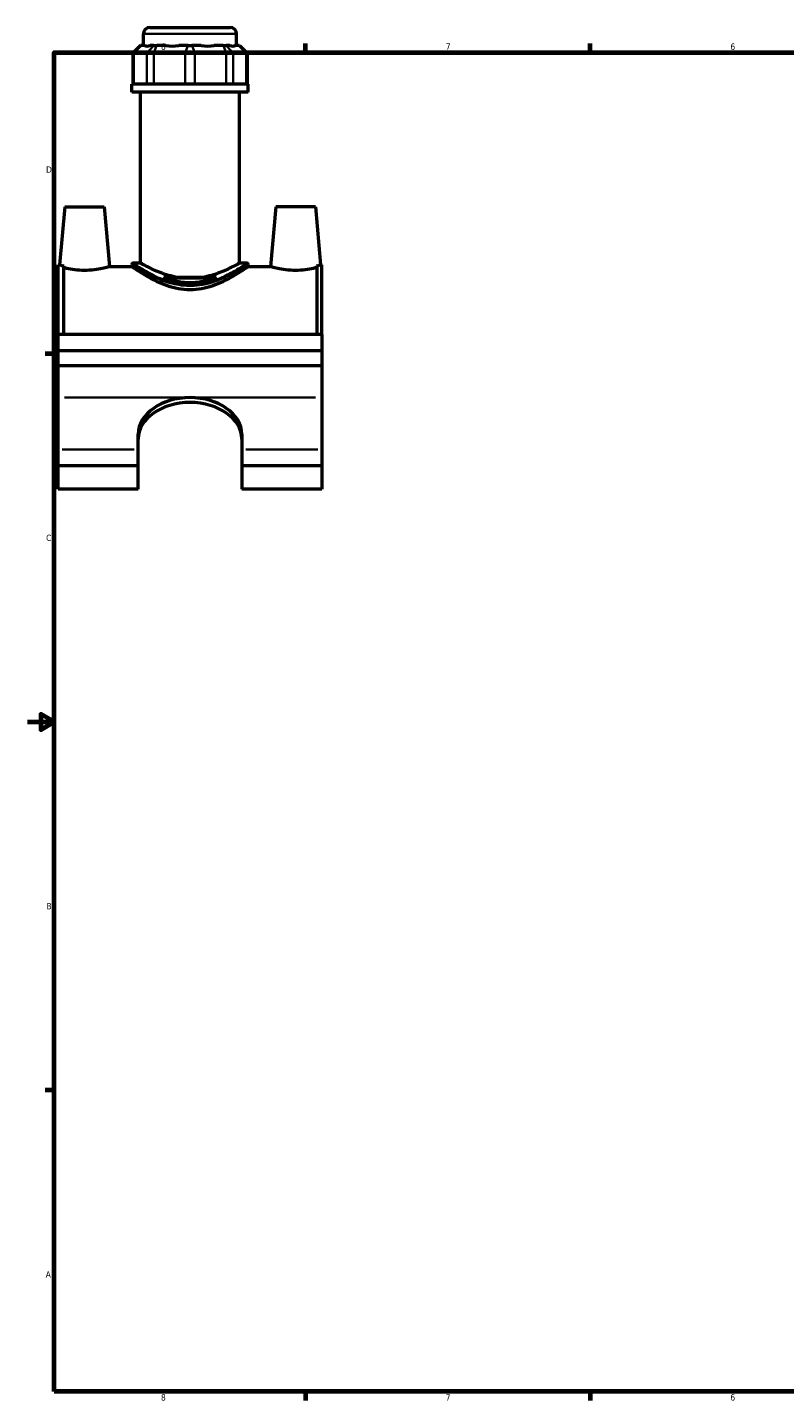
# Model space of a CAD drawing. Header units: inches. Extents: x 0.1 to 45.3, y 0.1 to 44.8.
# Tile 1 of 6: x 0.1 to 11.4, y 0.9 to 21.4. Entities that reach past the tile are written whole.
import ezdxf

# ---------------------------------------------------------------- set-up
doc = ezdxf.new("R2010")
doc.units = ezdxf.units.IN
doc.header["$MEASUREMENT"] = 0
for name, color, linetype, lineweight in [('Border (ANSI)', 7, 'Continuous', 70), ('Visible (ANSI)', 7, 'Continuous', 50), ('Visible Narrow (ANSI)', 7, 'Continuous', 35)]:
    doc.layers.add(name, color=color, linetype=linetype, lineweight=lineweight)
doc.styles.add('Note Text (ANSI)', font='tahoma.ttf')

# ---------------------------------------------------------------- blocks, each defined once
blk = doc.blocks.new('Borders Default Border')
at = {"layer": 'Border (ANSI)'}
for p, q in [((4.25, 21), (4.25, 21.134)), ((8.5, 21), (8.5, 21.134)), ((0.5, 16.5), (0.366, 16.5)), ((0.5, 5.5), (0.366, 5.5)), ((4.25, 1), (4.25, 0.866)), ((8.5, 1), (8.5, 0.866))]:
    blk.add_line(p, q, dxfattribs=at)
at = {"layer": 'Border (ANSI)', "flags": 128}
for points in [[(0.5, 1), (0.5, 21), (33.5, 21), (33.5, 1), (0.5, 1)], [(0.1, 11), (0.5, 11), (0.3, 11.115), (0.3, 10.885), (0.5, 11)]]:
    blk.add_lwpolyline(points, dxfattribs=at)
at = {"layer": 'Border (ANSI)', "color": 5, "true_color": 0x0000ff, "char_height": 0.0945, "attachment_point": 7, "style": 'Note Text (ANSI)'}
for s, insert in [('8', (2.094, 21.038)), ('7', (6.346, 21.04)), ('6', (10.595, 21.038)), ('D', (0.378, 19.203)), ('C', (0.378, 13.701)), ('B', (0.384, 8.203)), ('A', (0.373, 2.703)), ('8', (2.094, 0.863)), ('7', (6.346, 0.866)), ('6', (10.595, 0.864))]:
    blk.add_mtext(s, dxfattribs=dict(at, insert=insert))

msp = doc.modelspace()

# ---------------------------------------------------------------- linework, layer by layer
at = {"layer": 'Visible (ANSI)'}
for p, q in [((1.9276, 21.3732), (3.1261, 21.3732)), ((1.8309, 21.103), (1.8309, 21.2766)), ((3.2227, 21.103), (3.2227, 21.2766)), ((1.7889, 21.103), (1.6729, 20.987)), ((1.6876, 20.987), (1.6729, 20.987)), ((1.6729, 20.987), (1.6729, 20.524)), ((1.6876, 20.987), (1.8811, 20.987)), ((1.7889, 21.103), (1.7947, 21.103)), ((1.8507, 21.103), (1.7947, 21.103)), ((1.9857, 20.987), (1.8811, 20.987)), ((1.9882, 21.103), (1.9323, 21.103)), ((1.9857, 20.987), (2.4529, 20.987)), ((1.9882, 21.103), (2.0301, 21.103)), ((2.1651, 21.103), (2.0301, 21.103)), ((2.4972, 21.103), (2.3622, 21.103)), ((2.6008, 20.987), (2.4529, 20.987)), ((2.4972, 21.103), (2.5564, 21.103)), ((2.6914, 21.103), (2.5564, 21.103)), ((2.6008, 20.987), (3.068, 20.987)), ((3.0236, 21.103), (2.8885, 21.103)), ((3.0236, 21.103), (3.0654, 21.103)), ((3.1213, 21.103), (3.0654, 21.103)), ((3.1726, 20.987), (3.068, 20.987)), ((3.1726, 20.987), (3.3661, 20.987)), ((3.2589, 21.103), (3.203, 21.103)), ((3.2589, 21.103), (3.2648, 21.103)), ((3.2648, 21.103), (3.3808, 20.987)), ((3.3808, 20.987), (3.3661, 20.987)), ((3.3808, 20.987), (3.3808, 20.524)), ((3.3967, 20.524), (1.6569, 20.524)), ((1.6569, 20.4082), (1.6569, 20.524)), ((3.3967, 20.4082), (3.3967, 20.524)), ((3.3967, 20.4082), (1.6569, 20.4082)), ((1.7874, 17.8534), (1.7874, 20.4082)), ((3.2662, 17.8534), (3.2662, 20.4082)), ((0.6556, 18.6943), (0.5798, 17.8283)), ((0.6556, 18.6943), (1.2461, 18.6943)), ((1.2461, 18.6943), (1.3241, 17.8032)), ((3.8076, 18.6943), (3.7296, 17.8032)), ((4.3981, 18.6943), (3.8076, 18.6943)), ((4.3981, 18.6943), (4.4739, 17.8283)), ((1.7874, 17.8534), (1.6763, 17.8534)), ((3.3774, 17.8534), (3.2662, 17.8534)), ((0.5568, 16.7883), (0.5568, 17.8283)), ((0.5798, 17.8283), (0.5568, 17.8283)), ((0.6356, 17.8129), (0.6356, 16.7883)), ((1.3241, 17.8032), (1.6569, 17.8032)), ((1.6569, 17.8341), (1.6569, 17.8032)), ((2.1372, 17.6458), (2.9165, 17.6458)), ((3.3967, 17.8341), (3.3967, 17.8032)), ((3.3967, 17.8032), (3.7296, 17.8032)), ((4.418, 17.8129), (4.418, 16.7883)), ((4.4968, 17.8283), (4.4739, 17.8283)), ((4.4968, 16.7883), (4.4968, 17.8283)), ((2.9027, 17.6265), (2.151, 17.6265)), ((4.4968, 16.7883), (0.5568, 16.7883)), ((0.5568, 16.5487), (0.5568, 16.7883)), ((4.4968, 16.7883), (4.4968, 16.5487)), ((0.5568, 16.5487), (4.4968, 16.5487)), ((0.5568, 16.3205), (0.5568, 16.5487)), ((4.4968, 16.5487), (4.4968, 16.3205)), ((4.4968, 16.3205), (0.5568, 16.3205)), ((0.5568, 15.8448), (0.5568, 16.3205)), ((4.4968, 16.3205), (4.4968, 15.8448)), ((0.5568, 15.0705), (0.5568, 15.8448)), ((4.4968, 15.8448), (4.4968, 15.0705)), ((1.7536, 15.0705), (1.7536, 15.298)), ((3.3001, 15.298), (3.3001, 15.0705)), ((0.5568, 14.8245), (0.5568, 15.0705)), ((1.7536, 14.8245), (1.7536, 15.0705)), ((3.3001, 15.0705), (3.3001, 14.8245)), ((4.4968, 15.0705), (4.4968, 14.8245)), ((1.7536, 14.8245), (0.5568, 14.8245)), ((0.5568, 14.4781), (0.5568, 14.8245)), ((1.7536, 14.4781), (1.7536, 14.8245)), ((3.3001, 14.8245), (3.3001, 14.4781)), ((4.4968, 14.8245), (3.3001, 14.8245)), ((4.4968, 14.8245), (4.4968, 14.4781)), ((1.7536, 14.4781), (0.5568, 14.4781)), ((4.4968, 14.4781), (3.3001, 14.4781))]:
    msp.add_line(p, q, dxfattribs=at)
for centre, radius, start, end in [((1.9276, 21.2766), 0.0967, 90, 180), ((3.1261, 21.2766), 0.0967, 0, 90), ((1.6763, 17.8341), 0.0193, 90, 180), ((3.3774, 17.8341), 0.0193, 0, 90)]:
    msp.add_arc(centre, radius, start, end, dxfattribs=at)
for centre, major_axis, ratio, start_param, end_param in [((2.5268, 21.7907), (0.6825, 0.6825), 0.1989124, 3.1840552, 3.4918292), ((2.5268, 21.7907), (-0.5786, -0.5786), 0.6681786, 0.4351617, 0.7429356), ((2.5268, 21.7907), (0.5786, -0.5786), 0.6681786, 5.5402497, 5.8480237), ((2.5268, 21.7907), (0.6825, -0.6825), 0.1989124, 5.9329488, 6.2407227), ((2.5268, 15.298), (-0.7732, 0), 0.7071068, 4.712389, 6.2831853), ((2.5268, 15.298), (0.7732, 0), 0.7071068, 0, 1.5707963), ((2.5268, 15.2257), (-0.7732, 0), 0.7071068, 4.712389, 6.2831853), ((2.5268, 15.2257), (0.7732, 0), 0.7071068, 0, 1.5707963)]:
    msp.add_ellipse(centre, major_axis=major_axis, ratio=ratio, start_param=start_param, end_param=end_param, dxfattribs=at)
for points, knots in [([(2.3096, 17.6458), (2.2863, 17.6504), (2.2633, 17.6557), (2.1955, 17.6731), (2.1524, 17.6868), (2.0728, 17.7153), (2.0363, 17.7302), (1.9719, 17.7583), (1.9415, 17.7727), (1.8876, 17.7993), (1.864, 17.8116), (1.8259, 17.8319), (1.8114, 17.84), (1.7921, 17.8508), (1.7874, 17.8534), (1.7874, 17.8534)], [6.362572, 6.362572, 6.362572, 6.362572, 6.5431856, 6.5431856, 6.9074822, 6.9074822, 7.2717788, 7.2717788, 7.6343062, 7.6343062, 7.9968336, 7.9968336, 8.3593611, 8.3593611, 8.7218885, 8.7218885, 8.7218885, 8.7218885]), ([(3.2662, 17.8534), (3.2662, 17.8534), (3.2616, 17.8508), (3.2423, 17.84), (3.2277, 17.8319), (3.1896, 17.8116), (3.1661, 17.7993), (3.1122, 17.7727), (3.0818, 17.7583), (3.0174, 17.7302), (2.9809, 17.7153), (2.9013, 17.6868), (2.8582, 17.6731), (2.7904, 17.6557), (2.7674, 17.6504), (2.744, 17.6458)], [2.9072962, 2.9072962, 2.9072962, 2.9072962, 3.2698236, 3.2698236, 3.632351, 3.632351, 3.9948785, 3.9948785, 4.3574059, 4.3574059, 4.7217025, 4.7217025, 5.0859991, 5.0859991, 5.2666127, 5.2666127, 5.2666127, 5.2666127]), ([(0.5798, 17.8283), (0.5798, 17.8283), (0.5891, 17.8255), (0.6156, 17.8181), (0.625, 17.8156), (0.6356, 17.8129)], [4.31617596, 4.31617596, 4.31617596, 4.31617596, 4.67522769, 4.67522769, 4.82413367, 4.82413367, 4.82413367, 4.82413367]), ([(1.3241, 17.8032), (1.3241, 17.8032), (1.3147, 17.8002), (1.277, 17.7895), (1.2486, 17.7819), (1.1829, 17.7673), (1.1411, 17.7594), (1.0489, 17.7481), (0.9984, 17.7449), (0.9032, 17.7449), (0.8528, 17.7481), (0.7605, 17.7594), (0.7187, 17.7673), (0.6675, 17.7787), (0.6503, 17.7829), (0.6356, 17.7868)], [1.4480432, 1.4480432, 1.4480432, 1.4480432, 1.809396, 1.809396, 2.1707488, 2.1707488, 2.5334176, 2.5334176, 2.8960865, 2.8960865, 3.2587553, 3.2587553, 3.6214241, 3.6214241, 3.8242434, 3.8242434, 3.8242434, 3.8242434]), ([(3.3967, 17.8032), (3.3967, 17.8032), (3.3911, 17.7993), (3.368, 17.7835), (3.3506, 17.7716), (3.3055, 17.7418), (3.2778, 17.7237), (3.2146, 17.6845), (3.1792, 17.6633), (3.1041, 17.6211), (3.0615, 17.5985), (2.9687, 17.5545), (2.9184, 17.5331), (2.8124, 17.496), (2.7566, 17.4804), (2.6426, 17.459), (2.5844, 17.4534), (2.4693, 17.4534), (2.4111, 17.459), (2.2971, 17.4804), (2.2413, 17.496), (2.1353, 17.5331), (2.085, 17.5545), (1.9921, 17.5985), (1.9495, 17.6211), (1.8744, 17.6633), (1.839, 17.6845), (1.7759, 17.7237), (1.7481, 17.7418), (1.703, 17.7716), (1.6856, 17.7835), (1.6626, 17.7993), (1.6569, 17.8032), (1.6569, 17.8032)], [3.4827806, 3.4827806, 3.4827806, 3.4827806, 3.9151821, 3.9151821, 4.3475835, 4.3475835, 4.779985, 4.779985, 5.2123865, 5.2123865, 5.6506801, 5.6506801, 6.0889738, 6.0889738, 6.5272675, 6.5272675, 6.9655612, 6.9655612, 7.4038549, 7.4038549, 7.8421486, 7.8421486, 8.2804422, 8.2804422, 8.7187359, 8.7187359, 9.1511374, 9.1511374, 9.5835389, 9.5835389, 10.0159403, 10.0159403, 10.4483418, 10.4483418, 10.4483418, 10.4483418]), ([(4.418, 17.7868), (4.4033, 17.7829), (4.3862, 17.7787), (4.3349, 17.7673), (4.2931, 17.7594), (4.2009, 17.7481), (4.1504, 17.7449), (4.1028, 17.7449), (4.0552, 17.7449), (4.0048, 17.7481), (3.9125, 17.7594), (3.8707, 17.7673), (3.8051, 17.7819), (3.7767, 17.7895), (3.7389, 17.8002), (3.7296, 17.8032), (3.7296, 17.8032)], [4.8640159, 4.8640159, 4.8640159, 4.8640159, 5.0668353, 5.0668353, 5.4295041, 5.4295041, 5.7921729, 5.7921729, 5.7921729, 6.1548417, 6.1548417, 6.5175106, 6.5175106, 6.8788634, 6.8788634, 7.2402161, 7.2402161, 7.2402161, 7.2402161]), ([(4.418, 17.8129), (4.4287, 17.8156), (4.438, 17.8181), (4.4646, 17.8255), (4.4739, 17.8283), (4.4739, 17.8283)], [3.80821825, 3.80821825, 3.80821825, 3.80821825, 3.95712423, 3.95712423, 4.31617596, 4.31617596, 4.31617596, 4.31617596]), ([(2.9027, 17.6265), (2.8847, 17.6202), (2.8662, 17.6142), (2.797, 17.5933), (2.7439, 17.5806), (2.6358, 17.5634), (2.5808, 17.559), (2.4728, 17.559), (2.4178, 17.5634), (2.3098, 17.5806), (2.2567, 17.5933), (2.1874, 17.6142), (2.169, 17.6202), (2.151, 17.6265)], [5.5786745, 5.5786745, 5.5786745, 5.5786745, 5.7315419, 5.7315419, 6.1429089, 6.1429089, 6.5542759, 6.5542759, 6.9656429, 6.9656429, 7.3770099, 7.3770099, 7.5298774, 7.5298774, 7.5298774, 7.5298774])]:
    msp.add_open_spline(points, degree=3, knots=knots, dxfattribs=at)
for points in [[(2.151, 17.6265), (2.1465, 17.6331), (2.1419, 17.6395), (2.1372, 17.6458)], [(2.9165, 17.6458), (2.9117, 17.6395), (2.9071, 17.6331), (2.9027, 17.6265)]]:
    msp.add_open_spline(points, degree=3, dxfattribs=at)
at = {"layer": 'Visible Narrow (ANSI)'}
for p, q in [((3.2142, 21.2766), (1.8395, 21.2766)), ((1.6876, 20.5472), (1.6876, 20.9639)), ((1.7894, 21.0972), (1.6929, 20.9928)), ((1.8811, 20.9639), (1.8811, 20.5472)), ((1.8864, 20.9928), (1.9829, 21.0972)), ((1.9857, 20.5472), (1.9857, 20.9639)), ((2.0279, 21.0972), (1.9879, 20.9928)), ((2.4529, 20.9639), (2.4529, 20.5472)), ((2.495, 21.0972), (2.4551, 20.9928)), ((2.5586, 21.0972), (2.5986, 20.9928)), ((2.6008, 20.5472), (2.6008, 20.9639)), ((3.0258, 21.0972), (3.0657, 20.9928)), ((3.068, 20.9639), (3.068, 20.5472)), ((3.0708, 21.0972), (3.1672, 20.9928)), ((3.1726, 20.5472), (3.1726, 20.9639)), ((3.2643, 21.0972), (3.3607, 20.9928)), ((3.3661, 20.9639), (3.3661, 20.5472)), ((2.4283, 15.8448), (0.6553, 15.8448)), ((4.3983, 15.8448), (2.6253, 15.8448)), ((1.6938, 15.0705), (0.6167, 15.0705)), ((4.437, 15.0705), (3.3599, 15.0705))]:
    msp.add_line(p, q, dxfattribs=at)
for points, knots in [([(3.3774, 17.8534), (3.3773, 17.8534), (3.3662, 17.8459), (3.3158, 17.8128), (3.2677, 17.7816), (3.1499, 17.7129), (3.0827, 17.6762), (2.9067, 17.5968), (2.7902, 17.5555), (2.5653, 17.5234), (2.4615, 17.525), (2.2756, 17.5564), (2.1926, 17.5823), (2.023, 17.6494), (1.9402, 17.6928), (1.7938, 17.7762), (1.7346, 17.8149), (1.6854, 17.8473), (1.6764, 17.8533), (1.6764, 17.8533)], [10.401294, 10.401294, 10.401294, 10.401294, 10.994867, 10.994867, 11.812538, 11.812538, 12.5520677, 12.5520677, 13.5210692, 13.5210692, 14.2824953, 14.2824953, 14.9651726, 14.9651726, 15.8214637, 15.8214637, 16.7989917, 16.7989917, 17.3354964, 17.3354964, 17.3354964, 17.3354964]), ([(1.6571, 17.834), (1.6571, 17.8339), (1.6662, 17.8281), (1.7166, 17.7961), (1.7771, 17.758), (1.9269, 17.6758), (2.0115, 17.6331), (2.185, 17.567), (2.2699, 17.5415), (2.46, 17.5105), (2.5662, 17.5089), (2.7961, 17.5406), (2.9154, 17.5813), (3.0954, 17.6595), (3.164, 17.6956), (3.2845, 17.7634), (3.3337, 17.7941), (3.3853, 17.8267), (3.3967, 17.8341), (3.3967, 17.8341)], [-17.3354964, -17.3354964, -17.3354964, -17.3354964, -16.7989917, -16.7989917, -15.8214637, -15.8214637, -14.9651726, -14.9651726, -14.2824953, -14.2824953, -13.5210692, -13.5210692, -12.5520677, -12.5520677, -11.812538, -11.812538, -10.994867, -10.994867, -10.401294, -10.401294, -10.401294, -10.401294])]:
    msp.add_open_spline(points, degree=3, knots=knots, dxfattribs=at)

# ---------------------------------------------------------------- block references
msp.add_blockref('Borders Default Border', (0, 0))

doc.saveas('drawing.dxf')
